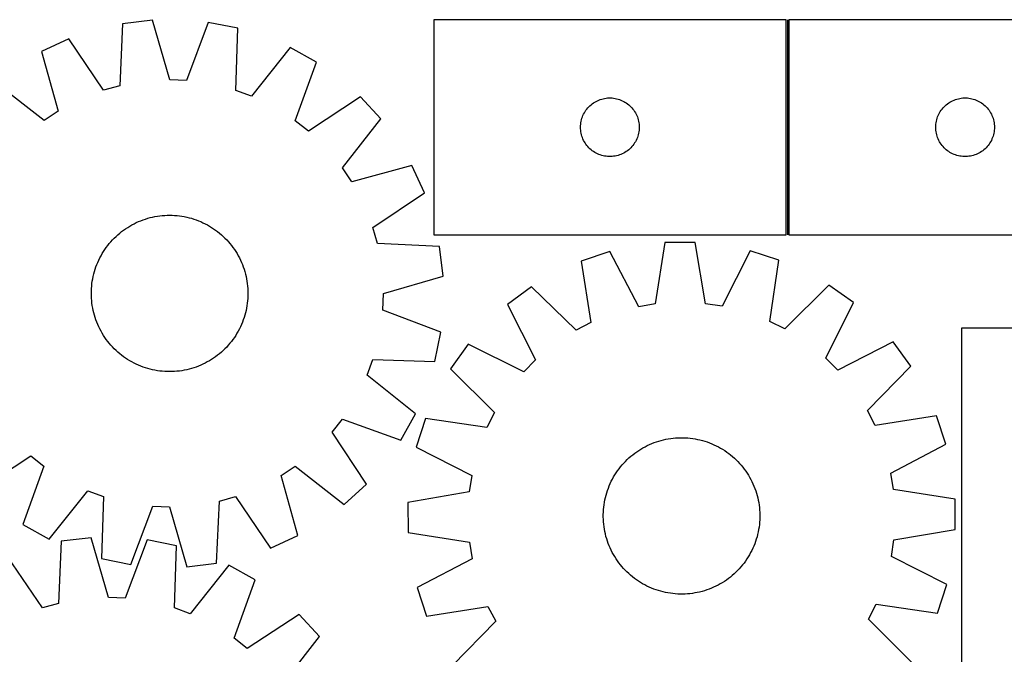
# Model space of a CAD drawing. Header units: millimetres. Extents: x 7 to 1493, y 7 to 2993.
# Tile 12 of 14: x 739 to 1242, y 2669 to 2993. Entities that reach past the tile are written whole.
import ezdxf

# ---------------------------------------------------------------- set-up
doc = ezdxf.new("R2010")
doc.units = ezdxf.units.MM
doc.layers.add('COMMON', color=5, linetype='CONTINUOUS', true_color=0x0000ff)
doc.layers.add('CUT', color=7, linetype='CONTINUOUS', true_color=0x000000)

msp = doc.modelspace()

# ---------------------------------------------------------------- linework, layer by layer
at = {"layer": 'COMMON'}
msp.add_line((1131.112514, 2993.412872), (1131.112514, 2883.412872), dxfattribs=at)
at = {"layer": 'CUT'}
for p, q in [((791.374293, 2991.349562), (789.943456, 2959.617442)), ((806.654188, 2993.15382), (791.374293, 2991.349562)), ((815.436514, 2962.627676), (806.654188, 2993.15382)), ((835.170726, 2992.025593), (824.004155, 2962.288706)), ((850.260316, 2989.019797), (835.170726, 2992.025593)), ((849.179707, 2957.273821), (850.260316, 2989.019797)), ((1130.362514, 2993.412872), (950.362514, 2993.412872)), ((950.362514, 2993.412872), (950.362514, 2883.412872)), ((1130.362514, 2883.412872), (1130.362514, 2993.412872)), ((1311.862515, 2993.412872), (1131.862515, 2993.412872)), ((1131.862515, 2993.412872), (1131.862515, 2883.412872)), ((763.904812, 2983.610475), (749.930315, 2977.172776)), ((781.690398, 2957.292275), (763.904812, 2983.610475)), ((877.032514, 2979.134694), (857.22327, 2954.303894)), ((890.454725, 2971.613073), (877.032514, 2979.134694)), ((749.930315, 2977.172776), (758.375273, 2946.551584)), ((879.616958, 2941.754782), (890.454725, 2971.613073)), ((751.244664, 2941.789883), (726.196796, 2961.323931)), ((789.943456, 2959.617442), (781.690398, 2957.292275)), ((824.004155, 2962.288706), (815.436514, 2962.627676)), ((857.22327, 2954.303894), (849.179707, 2957.273821)), ((912.861933, 2953.938718), (886.349084, 2936.444616)), ((923.302906, 2942.637539), (912.861933, 2953.938718)), ((1037.673303, 2953.169841), (1038.436539, 2953.288712)), ((1038.436539, 2953.288712), (1039.204883, 2953.368135)), ((1039.204883, 2953.368135), (1039.976296, 2953.407899)), ((1039.976296, 2953.407899), (1040.748733, 2953.407899)), ((1040.748733, 2953.407899), (1041.520146, 2953.368135)), ((1041.520146, 2953.368135), (1042.28849, 2953.288712)), ((1042.28849, 2953.288712), (1043.051726, 2953.169841)), ((1219.173304, 2953.169841), (1219.93654, 2953.288712)), ((1219.93654, 2953.288712), (1220.704884, 2953.368135)), ((1220.704884, 2953.368135), (1221.476297, 2953.407899)), ((1221.476297, 2953.407899), (1222.248734, 2953.407899)), ((1222.248734, 2953.407899), (1223.020147, 2953.368135)), ((1223.020147, 2953.368135), (1223.788491, 2953.288712)), ((1223.788491, 2953.288712), (1224.551727, 2953.169841)), ((1028.600717, 2947.722014), (1029.095536, 2948.315153)), ((1029.095536, 2948.315153), (1029.620232, 2948.882034)), ((1029.620232, 2948.882034), (1030.173414, 2949.421152)), ((1030.173414, 2949.421152), (1030.753617, 2949.931078)), ((1030.753617, 2949.931078), (1031.3593, 2950.41046)), ((1031.3593, 2950.41046), (1031.988859, 2950.858027)), ((1031.988859, 2950.858027), (1032.640622, 2951.272591)), ((1032.640622, 2951.272591), (1033.312863, 2951.653054)), ((1033.312863, 2951.653054), (1034.003799, 2951.998406)), ((1034.003799, 2951.998406), (1034.711596, 2952.307731)), ((1034.711596, 2952.307731), (1035.434379, 2952.58021)), ((1035.434379, 2952.58021), (1036.17023, 2952.81512)), ((1036.17023, 2952.81512), (1036.917198, 2953.011837)), ((1036.917198, 2953.011837), (1037.673303, 2953.169841)), ((1043.051726, 2953.169841), (1043.807831, 2953.011837)), ((1043.807831, 2953.011837), (1044.554799, 2952.81512)), ((1044.554799, 2952.81512), (1045.29065, 2952.58021)), ((1045.29065, 2952.58021), (1046.013433, 2952.307731)), ((1046.013433, 2952.307731), (1046.72123, 2951.998406)), ((1046.72123, 2951.998406), (1047.412166, 2951.653054)), ((1047.412166, 2951.653054), (1048.084407, 2951.272591)), ((1048.084407, 2951.272591), (1048.73617, 2950.858027)), ((1048.73617, 2950.858027), (1049.365729, 2950.41046)), ((1049.365729, 2950.41046), (1049.971412, 2949.931078)), ((1049.971412, 2949.931078), (1050.551615, 2949.421152)), ((1050.551615, 2949.421152), (1051.104797, 2948.882034)), ((1051.104797, 2948.882034), (1051.629493, 2948.315153)), ((1051.629493, 2948.315153), (1052.124312, 2947.722014)), ((1210.100718, 2947.722014), (1210.595537, 2948.315153)), ((1210.595537, 2948.315153), (1211.120233, 2948.882034)), ((1211.120233, 2948.882034), (1211.673415, 2949.421152)), ((1211.673415, 2949.421152), (1212.253618, 2949.931078)), ((1212.253618, 2949.931078), (1212.859301, 2950.41046)), ((1212.859301, 2950.41046), (1213.48886, 2950.858027)), ((1213.48886, 2950.858027), (1214.140623, 2951.272591)), ((1214.140623, 2951.272591), (1214.812864, 2951.653054)), ((1214.812864, 2951.653054), (1215.5038, 2951.998406)), ((1215.5038, 2951.998406), (1216.211597, 2952.307731)), ((1216.211597, 2952.307731), (1216.93438, 2952.58021)), ((1216.93438, 2952.58021), (1217.670231, 2952.81512)), ((1217.670231, 2952.81512), (1218.417199, 2953.011837)), ((1218.417199, 2953.011837), (1219.173304, 2953.169841)), ((1224.551727, 2953.169841), (1225.307832, 2953.011837)), ((1225.307832, 2953.011837), (1226.0548, 2952.81512)), ((1226.0548, 2952.81512), (1226.790651, 2952.58021)), ((1226.790651, 2952.58021), (1227.513434, 2952.307731)), ((1227.513434, 2952.307731), (1228.221231, 2951.998406)), ((1228.221231, 2951.998406), (1228.912167, 2951.653054)), ((1228.912167, 2951.653054), (1229.584408, 2951.272591)), ((1229.584408, 2951.272591), (1230.236171, 2950.858027)), ((1230.236171, 2950.858027), (1230.86573, 2950.41046)), ((1230.86573, 2950.41046), (1231.471413, 2949.931078)), ((1231.471413, 2949.931078), (1232.051616, 2949.421152)), ((1232.051616, 2949.421152), (1232.604798, 2948.882034)), ((1232.604798, 2948.882034), (1233.129494, 2948.315153)), ((1233.129494, 2948.315153), (1233.624313, 2947.722014)), ((758.375273, 2946.551584), (751.244664, 2941.789883)), ((1026.072984, 2942.974594), (1026.326762, 2943.704153)), ((1026.326762, 2943.704153), (1026.617761, 2944.41968)), ((1026.617761, 2944.41968), (1026.945208, 2945.119279)), ((1026.945208, 2945.119279), (1027.308236, 2945.801093)), ((1027.308236, 2945.801093), (1027.705881, 2946.463315)), ((1027.705881, 2946.463315), (1028.137089, 2947.104188)), ((1028.137089, 2947.104188), (1028.600717, 2947.722014)), ((1052.124312, 2947.722014), (1052.58794, 2947.104188)), ((1052.58794, 2947.104188), (1053.019148, 2946.463315)), ((1053.019148, 2946.463315), (1053.416793, 2945.801093)), ((1053.416793, 2945.801093), (1053.779821, 2945.119279)), ((1053.779821, 2945.119279), (1054.107268, 2944.41968)), ((1054.107268, 2944.41968), (1054.398267, 2943.704153)), ((1054.398267, 2943.704153), (1054.652045, 2942.974594)), ((1207.572985, 2942.974594), (1207.826763, 2943.704153)), ((1207.826763, 2943.704153), (1208.117762, 2944.41968)), ((1208.117762, 2944.41968), (1208.445209, 2945.119279)), ((1208.445209, 2945.119279), (1208.808237, 2945.801093)), ((1208.808237, 2945.801093), (1209.205882, 2946.463315)), ((1209.205882, 2946.463315), (1209.63709, 2947.104188)), ((1209.63709, 2947.104188), (1210.100718, 2947.722014)), ((1233.624313, 2947.722014), (1234.087941, 2947.104188)), ((1234.087941, 2947.104188), (1234.519149, 2946.463315)), ((1234.519149, 2946.463315), (1234.916794, 2945.801093)), ((1234.916794, 2945.801093), (1235.279822, 2945.119279)), ((1235.279822, 2945.119279), (1235.607269, 2944.41968)), ((1235.607269, 2944.41968), (1235.898268, 2943.704153)), ((1235.898268, 2943.704153), (1236.152046, 2942.974594)), ((886.349084, 2936.444616), (879.616958, 2941.754782)), ((903.768858, 2917.58967), (923.302906, 2942.637539)), ((1025.362514, 2938.412872), (1025.382403, 2939.185053)), ((1025.382403, 2937.64069), (1025.362514, 2938.412872)), ((1025.382403, 2939.185053), (1025.442016, 2939.955187)), ((1025.442016, 2939.955187), (1025.541196, 2940.72123)), ((1025.541196, 2940.72123), (1025.679679, 2941.481153)), ((1025.679679, 2941.481153), (1025.857099, 2942.232938)), ((1025.857099, 2942.232938), (1026.072984, 2942.974594)), ((1054.652045, 2942.974594), (1054.86793, 2942.232938)), ((1054.86793, 2942.232938), (1055.04535, 2941.481153)), ((1055.04535, 2941.481153), (1055.183833, 2940.72123)), ((1055.183833, 2940.72123), (1055.283013, 2939.955187)), ((1055.283013, 2939.955187), (1055.342626, 2939.185053)), ((1055.342626, 2939.185053), (1055.362514, 2938.412872)), ((1055.362514, 2938.412872), (1055.342626, 2937.64069)), ((1206.862515, 2938.412872), (1206.882404, 2939.185053)), ((1206.882404, 2937.64069), (1206.862515, 2938.412872)), ((1206.882404, 2939.185053), (1206.942017, 2939.955187)), ((1206.942017, 2939.955187), (1207.041197, 2940.72123)), ((1207.041197, 2940.72123), (1207.17968, 2941.481153)), ((1207.17968, 2941.481153), (1207.3571, 2942.232938)), ((1207.3571, 2942.232938), (1207.572985, 2942.974594)), ((1236.152046, 2942.974594), (1236.367931, 2942.232938)), ((1236.367931, 2942.232938), (1236.545351, 2941.481153)), ((1236.545351, 2941.481153), (1236.683834, 2940.72123)), ((1236.683834, 2940.72123), (1236.783014, 2939.955187)), ((1236.783014, 2939.955187), (1236.842627, 2939.185053)), ((1236.842627, 2939.185053), (1236.862515, 2938.412872)), ((1236.862515, 2938.412872), (1236.842627, 2937.64069)), ((1025.442016, 2936.870557), (1025.382403, 2937.64069)), ((1025.541196, 2936.104513), (1025.442016, 2936.870557)), ((1025.679679, 2935.344591), (1025.541196, 2936.104513)), ((1025.857099, 2934.592805), (1025.679679, 2935.344591)), ((1026.072984, 2933.851149), (1025.857099, 2934.592805)), ((1026.326762, 2933.12159), (1026.072984, 2933.851149)), ((1026.617761, 2932.406063), (1026.326762, 2933.12159)), ((1054.398267, 2933.12159), (1054.107268, 2932.406063)), ((1054.652045, 2933.851149), (1054.398267, 2933.12159)), ((1054.86793, 2934.592805), (1054.652045, 2933.851149)), ((1055.04535, 2935.344591), (1054.86793, 2934.592805)), ((1055.183833, 2936.104513), (1055.04535, 2935.344591)), ((1055.283013, 2936.870557), (1055.183833, 2936.104513)), ((1055.342626, 2937.64069), (1055.283013, 2936.870557)), ((1206.942017, 2936.870557), (1206.882404, 2937.64069)), ((1207.041197, 2936.104513), (1206.942017, 2936.870557)), ((1207.17968, 2935.344591), (1207.041197, 2936.104513)), ((1207.3571, 2934.592805), (1207.17968, 2935.344591)), ((1207.572985, 2933.851149), (1207.3571, 2934.592805)), ((1207.826763, 2933.12159), (1207.572985, 2933.851149)), ((1208.117762, 2932.406063), (1207.826763, 2933.12159)), ((1235.898268, 2933.12159), (1235.607269, 2932.406063)), ((1236.152046, 2933.851149), (1235.898268, 2933.12159)), ((1236.367931, 2934.592805), (1236.152046, 2933.851149)), ((1236.545351, 2935.344591), (1236.367931, 2934.592805)), ((1236.683834, 2936.104513), (1236.545351, 2935.344591)), ((1236.783014, 2936.870557), (1236.683834, 2936.104513)), ((1236.842627, 2937.64069), (1236.783014, 2936.870557)), ((1026.945208, 2931.706465), (1026.617761, 2932.406063)), ((1027.308236, 2931.024651), (1026.945208, 2931.706465)), ((1027.705881, 2930.362429), (1027.308236, 2931.024651)), ((1028.137089, 2929.721555), (1027.705881, 2930.362429)), ((1028.600717, 2929.103729), (1028.137089, 2929.721555)), ((1029.095536, 2928.51059), (1028.600717, 2929.103729)), ((1029.620232, 2927.943709), (1029.095536, 2928.51059)), ((1051.629493, 2928.51059), (1051.104797, 2927.943709)), ((1052.124312, 2929.103729), (1051.629493, 2928.51059)), ((1052.58794, 2929.721555), (1052.124312, 2929.103729)), ((1053.019148, 2930.362429), (1052.58794, 2929.721555)), ((1053.416793, 2931.024651), (1053.019148, 2930.362429)), ((1053.779821, 2931.706465), (1053.416793, 2931.024651)), ((1054.107268, 2932.406063), (1053.779821, 2931.706465)), ((1208.445209, 2931.706465), (1208.117762, 2932.406063)), ((1208.808237, 2931.024651), (1208.445209, 2931.706465)), ((1209.205882, 2930.362429), (1208.808237, 2931.024651)), ((1209.63709, 2929.721555), (1209.205882, 2930.362429)), ((1210.100718, 2929.103729), (1209.63709, 2929.721555)), ((1210.595537, 2928.51059), (1210.100718, 2929.103729)), ((1211.120233, 2927.943709), (1210.595537, 2928.51059)), ((1233.129494, 2928.51059), (1232.604798, 2927.943709)), ((1233.624313, 2929.103729), (1233.129494, 2928.51059)), ((1234.087941, 2929.721555), (1233.624313, 2929.103729)), ((1234.519149, 2930.362429), (1234.087941, 2929.721555)), ((1234.916794, 2931.024651), (1234.519149, 2930.362429)), ((1235.279822, 2931.706465), (1234.916794, 2931.024651)), ((1235.607269, 2932.406063), (1235.279822, 2931.706465)), ((1030.173414, 2927.404591), (1029.620232, 2927.943709)), ((1030.753617, 2926.894665), (1030.173414, 2927.404591)), ((1031.3593, 2926.415283), (1030.753617, 2926.894665)), ((1031.988859, 2925.967716), (1031.3593, 2926.415283)), ((1032.640622, 2925.553152), (1031.988859, 2925.967716)), ((1033.312863, 2925.17269), (1032.640622, 2925.553152)), ((1034.003799, 2924.827338), (1033.312863, 2925.17269)), ((1034.711596, 2924.518012), (1034.003799, 2924.827338)), ((1035.434379, 2924.245533), (1034.711596, 2924.518012)), ((1036.17023, 2924.010624), (1035.434379, 2924.245533)), ((1036.917198, 2923.813906), (1036.17023, 2924.010624)), ((1037.673303, 2923.655902), (1036.917198, 2923.813906)), ((1038.436539, 2923.537032), (1037.673303, 2923.655902)), ((1039.204883, 2923.457609), (1038.436539, 2923.537032)), ((1039.976296, 2923.417845), (1039.204883, 2923.457609)), ((1040.748733, 2923.417845), (1039.976296, 2923.417845)), ((1041.520146, 2923.457609), (1040.748733, 2923.417845)), ((1042.28849, 2923.537032), (1041.520146, 2923.457609)), ((1043.051726, 2923.655902), (1042.28849, 2923.537032)), ((1043.807831, 2923.813906), (1043.051726, 2923.655902)), ((1044.554799, 2924.010624), (1043.807831, 2923.813906)), ((1045.29065, 2924.245533), (1044.554799, 2924.010624)), ((1046.013433, 2924.518012), (1045.29065, 2924.245533)), ((1046.72123, 2924.827338), (1046.013433, 2924.518012)), ((1047.412166, 2925.17269), (1046.72123, 2924.827338)), ((1048.084407, 2925.553152), (1047.412166, 2925.17269)), ((1048.73617, 2925.967716), (1048.084407, 2925.553152)), ((1049.365729, 2926.415283), (1048.73617, 2925.967716)), ((1049.971412, 2926.894665), (1049.365729, 2926.415283)), ((1050.551615, 2927.404591), (1049.971412, 2926.894665)), ((1051.104797, 2927.943709), (1050.551615, 2927.404591)), ((1211.673415, 2927.404591), (1211.120233, 2927.943709)), ((1212.253618, 2926.894665), (1211.673415, 2927.404591)), ((1212.859301, 2926.415283), (1212.253618, 2926.894665)), ((1213.48886, 2925.967716), (1212.859301, 2926.415283)), ((1214.140623, 2925.553152), (1213.48886, 2925.967716)), ((1214.812864, 2925.17269), (1214.140623, 2925.553152)), ((1215.5038, 2924.827338), (1214.812864, 2925.17269)), ((1216.211597, 2924.518012), (1215.5038, 2924.827338)), ((1216.93438, 2924.245533), (1216.211597, 2924.518012)), ((1217.670231, 2924.010624), (1216.93438, 2924.245533)), ((1218.417199, 2923.813906), (1217.670231, 2924.010624)), ((1219.173304, 2923.655902), (1218.417199, 2923.813906)), ((1219.93654, 2923.537032), (1219.173304, 2923.655902)), ((1220.704884, 2923.457609), (1219.93654, 2923.537032)), ((1221.476297, 2923.417845), (1220.704884, 2923.457609)), ((1222.248734, 2923.417845), (1221.476297, 2923.417845)), ((1223.020147, 2923.457609), (1222.248734, 2923.417845)), ((1223.788491, 2923.537032), (1223.020147, 2923.457609)), ((1224.551727, 2923.655902), (1223.788491, 2923.537032)), ((1225.307832, 2923.813906), (1224.551727, 2923.655902)), ((1226.0548, 2924.010624), (1225.307832, 2923.813906)), ((1226.790651, 2924.245533), (1226.0548, 2924.010624)), ((1227.513434, 2924.518012), (1226.790651, 2924.245533)), ((1228.221231, 2924.827338), (1227.513434, 2924.518012)), ((1228.912167, 2925.17269), (1228.221231, 2924.827338)), ((1229.584408, 2925.553152), (1228.912167, 2925.17269)), ((1230.236171, 2925.967716), (1229.584408, 2925.553152)), ((1230.86573, 2926.415283), (1230.236171, 2925.967716)), ((1231.471413, 2926.894665), (1230.86573, 2926.415283)), ((1232.051616, 2927.404591), (1231.471413, 2926.894665)), ((1232.604798, 2927.943709), (1232.051616, 2927.404591)), ((939.151751, 2918.90402), (908.530559, 2910.459062)), ((945.58945, 2904.929523), (939.151751, 2918.90402)), ((908.530559, 2910.459062), (903.768858, 2917.58967)), ((919.271249, 2887.143937), (945.58945, 2904.929523)), ((807.922146, 2892.721218), (809.160079, 2892.936923)), ((809.160079, 2892.936923), (810.404177, 2893.113637)), ((810.404177, 2893.113637), (811.653211, 2893.251186)), ((811.653211, 2893.251186), (812.90595, 2893.349434)), ((812.90595, 2893.349434), (814.161156, 2893.408284)), ((814.161156, 2893.408284), (815.417592, 2893.427678)), ((815.417592, 2893.427678), (816.674017, 2893.407597)), ((816.674017, 2893.407597), (817.929191, 2893.348061)), ((817.929191, 2893.348061), (819.181876, 2893.249128)), ((819.181876, 2893.249128), (820.430835, 2893.110896)), ((820.430835, 2893.110896), (821.674836, 2892.933501)), ((821.674836, 2892.933501), (822.912651, 2892.717119)), ((793.982818, 2887.206656), (795.054413, 2887.862927)), ((795.054413, 2887.862927), (796.146093, 2888.485215)), ((796.146093, 2888.485215), (797.256781, 2889.072905)), ((797.256781, 2889.072905), (798.38538, 2889.625418)), ((798.38538, 2889.625418), (799.530778, 2890.142207)), ((799.530778, 2890.142207), (800.691842, 2890.622764)), ((800.691842, 2890.622764), (801.867429, 2891.066614)), ((801.867429, 2891.066614), (803.056377, 2891.473319)), ((803.056377, 2891.473319), (804.257514, 2891.842477)), ((804.257514, 2891.842477), (805.469653, 2892.173725)), ((805.469653, 2892.173725), (806.691599, 2892.466735)), ((806.691599, 2892.466735), (807.922146, 2892.721218)), ((822.912651, 2892.717119), (824.143058, 2892.461963)), ((824.143058, 2892.461963), (825.364844, 2892.168285)), ((825.364844, 2892.168285), (826.576802, 2891.836374)), ((826.576802, 2891.836374), (827.777736, 2891.466559)), ((827.777736, 2891.466559), (828.966462, 2891.059204)), ((828.966462, 2891.059204), (830.141806, 2890.614712)), ((830.141806, 2890.614712), (831.302608, 2890.13352)), ((831.302608, 2890.13352), (832.447722, 2889.616104)), ((832.447722, 2889.616104), (833.576019, 2889.062974)), ((833.576019, 2889.062974), (834.686385, 2888.474677)), ((834.686385, 2888.474677), (835.777725, 2887.851792)), ((835.777725, 2887.851792), (836.84896, 2887.194935)), ((788.032744, 2882.593911), (788.962385, 2883.439355)), ((788.962385, 2883.439355), (789.918123, 2884.25518)), ((789.918123, 2884.25518), (790.899016, 2885.040583)), ((790.899016, 2885.040583), (791.904094, 2885.794787)), ((791.904094, 2885.794787), (792.932367, 2886.517049)), ((792.932367, 2886.517049), (793.982818, 2887.206656)), ((836.84896, 2887.194935), (837.899035, 2886.504754)), ((837.899035, 2886.504754), (838.926912, 2885.78193)), ((838.926912, 2885.78193), (839.931578, 2885.027176)), ((839.931578, 2885.027176), (840.912041, 2884.241237)), ((840.912041, 2884.241237), (841.867333, 2883.424889)), ((841.867333, 2883.424889), (842.796511, 2882.578937)), ((921.596416, 2878.890878), (919.271249, 2887.143937)), ((950.362514, 2883.412872), (1130.362514, 2883.412872)), ((1131.862515, 2883.412872), (1311.862515, 2883.412872)), ((783.052405, 2876.947938), (783.807159, 2877.952603)), ((783.807159, 2877.952603), (784.593098, 2878.933066)), ((784.593098, 2878.933066), (785.409446, 2879.888358)), ((785.409446, 2879.888358), (786.255398, 2880.817536)), ((786.255398, 2880.817536), (787.130118, 2881.719684)), ((787.130118, 2881.719684), (788.032744, 2882.593911)), ((842.796511, 2882.578937), (843.698659, 2881.704216)), ((843.698659, 2881.704216), (844.572886, 2880.80159)), ((844.572886, 2880.80159), (845.418329, 2879.871949)), ((845.418329, 2879.871949), (846.234155, 2878.916211)), ((846.234155, 2878.916211), (847.019558, 2877.935319)), ((847.019558, 2877.935319), (847.773762, 2876.930241)), ((953.328537, 2877.460042), (921.596416, 2878.890878)), ((1068.505402, 2879.416026), (1063.538912, 2848.042331)), ((1083.891211, 2879.502165), (1068.505402, 2879.416026)), ((1089.208677, 2848.186046), (1083.891211, 2879.502165)), ((779.771361, 2871.597045), (780.359658, 2872.707411)), ((780.359658, 2872.707411), (780.982542, 2873.79875)), ((780.982542, 2873.79875), (781.639399, 2874.869986)), ((781.639399, 2874.869986), (782.329581, 2875.92006)), ((782.329581, 2875.92006), (783.052405, 2876.947938)), ((847.773762, 2876.930241), (848.496024, 2875.901968)), ((848.496024, 2875.901968), (849.185631, 2874.851516)), ((849.185631, 2874.851516), (849.841902, 2873.779921)), ((849.841902, 2873.779921), (850.46419, 2872.688242)), ((955.132795, 2862.180147), (953.328537, 2877.460042)), ((1040.343351, 2874.793828), (1025.737195, 2869.957429)), ((1055.077774, 2846.653617), (1040.343351, 2874.793828)), ((1112.103251, 2875.195583), (1097.684833, 2846.892157)), ((1126.762643, 2870.52303), (1112.103251, 2875.195583)), ((777.77513, 2866.987487), (778.219623, 2868.162831)), ((778.219623, 2868.162831), (778.700815, 2869.323633)), ((778.700815, 2869.323633), (779.218231, 2870.468748)), ((779.218231, 2870.468748), (779.771361, 2871.597045)), ((850.46419, 2872.688242), (851.05188, 2871.577554)), ((851.05188, 2871.577554), (851.604392, 2870.448954)), ((851.604392, 2870.448954), (852.121182, 2869.303557)), ((852.121182, 2869.303557), (852.601739, 2868.142492)), ((852.601739, 2868.142492), (853.045589, 2866.966905)), ((1025.737195, 2869.957429), (1030.708787, 2838.584542)), ((1122.142641, 2839.096444), (1126.762643, 2870.52303)), ((776.372372, 2862.164083), (776.66605, 2863.385869)), ((776.66605, 2863.385869), (776.99796, 2864.597827)), ((776.99796, 2864.597827), (777.367775, 2865.798761)), ((777.367775, 2865.798761), (777.77513, 2866.987487)), ((853.045589, 2866.966905), (853.452294, 2865.777957)), ((853.452294, 2865.777957), (853.821452, 2864.576821)), ((853.821452, 2864.576821), (854.1527, 2863.364681)), ((854.1527, 2863.364681), (854.44571, 2862.142735)), ((775.585207, 2857.202901), (775.723439, 2858.45186)), ((775.723439, 2858.45186), (775.900833, 2859.695861)), ((775.900833, 2859.695861), (776.117216, 2860.933676)), ((776.117216, 2860.933676), (776.372372, 2862.164083)), ((854.44571, 2862.142735), (854.700193, 2860.912189)), ((854.700193, 2860.912189), (854.915898, 2859.674256)), ((854.915898, 2859.674256), (855.092612, 2858.430158)), ((855.092612, 2858.430158), (855.230161, 2857.181123)), ((924.606651, 2853.397821), (955.132795, 2862.180147)), ((1152.263081, 2857.709228), (1129.804111, 2835.246606)), ((1164.761093, 2848.735364), (1152.263081, 2857.709228)), ((775.406656, 2853.438617), (775.426737, 2854.695042)), ((775.42605, 2852.182182), (775.406656, 2853.438617)), ((775.426737, 2854.695042), (775.486274, 2855.950217)), ((775.486274, 2855.950217), (775.585207, 2857.202901)), ((855.230161, 2857.181123), (855.328409, 2855.928385)), ((855.328409, 2855.928385), (855.387259, 2854.673178)), ((855.406653, 2853.416742), (855.386572, 2852.160318)), ((855.387259, 2854.673178), (855.406653, 2853.416742)), ((924.267681, 2844.83018), (924.606651, 2853.397821)), ((1000.381831, 2856.858905), (987.985081, 2847.745666)), ((1023.090904, 2834.649161), (1000.381831, 2856.858905)), ((775.4849, 2850.926975), (775.42605, 2852.182182)), ((775.583148, 2849.674236), (775.4849, 2850.926975)), ((775.720697, 2848.425202), (775.583148, 2849.674236)), ((775.897411, 2847.181104), (775.720697, 2848.425202)), ((855.08987, 2848.4035), (854.912476, 2847.159499)), ((855.228102, 2849.652459), (855.08987, 2848.4035)), ((855.327036, 2850.905143), (855.228102, 2849.652459)), ((855.386572, 2852.160318), (855.327036, 2850.905143)), ((987.985081, 2847.745666), (1002.408101, 2819.444584)), ((1063.538912, 2848.042331), (1055.077774, 2846.653617)), ((1097.684833, 2846.892157), (1089.208677, 2848.186046)), ((1150.65586, 2820.274564), (1164.761093, 2848.735364)), ((776.113117, 2845.943171), (775.897411, 2847.181104)), ((776.3676, 2844.712625), (776.113117, 2845.943171)), ((776.66061, 2843.490679), (776.3676, 2844.712625)), ((776.991857, 2842.278539), (776.66061, 2843.490679)), ((854.14726, 2843.469491), (853.815349, 2842.257533)), ((854.440938, 2844.691277), (854.14726, 2843.469491)), ((854.696094, 2845.921684), (854.440938, 2844.691277)), ((854.912476, 2847.159499), (854.696094, 2845.921684)), ((954.004568, 2833.663609), (924.267681, 2844.83018)), ((777.361016, 2841.077403), (776.991857, 2842.278539)), ((777.76772, 2839.888455), (777.361016, 2841.077403)), ((778.21157, 2838.712868), (777.76772, 2839.888455)), ((778.692127, 2837.551803), (778.21157, 2838.712868)), ((779.208917, 2836.406405), (778.692127, 2837.551803)), ((852.112494, 2837.531727), (851.595078, 2836.386612)), ((852.593686, 2838.692529), (852.112494, 2837.531727)), ((853.038179, 2839.867873), (852.593686, 2838.692529)), ((853.445534, 2841.056598), (853.038179, 2839.867873)), ((853.815349, 2842.257533), (853.445534, 2841.056598)), ((1030.708787, 2838.584542), (1023.090904, 2834.649161)), ((1129.804111, 2835.246606), (1122.142641, 2839.096444)), ((779.761429, 2835.277806), (779.208917, 2836.406405)), ((780.34912, 2834.167118), (779.761429, 2835.277806)), ((780.971407, 2833.075438), (780.34912, 2834.167118)), ((781.627678, 2832.003844), (780.971407, 2833.075438)), ((849.830767, 2833.05661), (849.17391, 2831.985374)), ((850.453651, 2834.147949), (849.830767, 2833.05661)), ((851.041949, 2835.258315), (850.453651, 2834.147949)), ((851.595078, 2836.386612), (851.041949, 2835.258315)), ((950.998772, 2818.574019), (954.004568, 2833.663609)), ((1220.031881, 2835.709995), (1220.031881, 2535.709995)), ((1470.031881, 2835.709995), (1220.031881, 2835.709995)), ((782.317285, 2830.953392), (781.627678, 2832.003844)), ((783.039547, 2829.925119), (782.317285, 2830.953392)), ((783.793752, 2828.920041), (783.039547, 2829.925119)), ((784.579154, 2827.939149), (783.793752, 2828.920041)), ((785.39498, 2826.983411), (784.579154, 2827.939149)), ((846.220211, 2827.922294), (845.403863, 2826.967002)), ((847.00615, 2828.902756), (846.220211, 2827.922294)), ((847.760904, 2829.907422), (847.00615, 2828.902756)), ((848.483729, 2830.9353), (847.760904, 2829.907422)), ((849.17391, 2831.985374), (848.483729, 2830.9353)), ((967.918363, 2827.452991), (958.944499, 2814.954979)), ((996.379163, 2813.347758), (967.918363, 2827.452991)), ((1185.053768, 2828.668646), (1156.752686, 2814.245626)), ((1194.167007, 2816.271896), (1185.053768, 2828.668646)), ((786.240423, 2826.05377), (785.39498, 2826.983411)), ((787.11465, 2825.151144), (786.240423, 2826.05377)), ((788.016798, 2824.276423), (787.11465, 2825.151144)), ((788.945977, 2823.430471), (788.016798, 2824.276423)), ((789.901269, 2822.614123), (788.945977, 2823.430471)), ((790.881731, 2821.828184), (789.901269, 2822.614123)), ((840.895186, 2822.60018), (839.914294, 2821.814777)), ((841.850924, 2823.416005), (840.895186, 2822.60018)), ((842.780565, 2824.261449), (841.850924, 2823.416005)), ((843.683191, 2825.135676), (842.780565, 2824.261449)), ((844.557911, 2826.037824), (843.683191, 2825.135676)), ((845.403863, 2826.967002), (844.557911, 2826.037824)), ((791.886397, 2821.07343), (790.881731, 2821.828184)), ((792.914274, 2820.350606), (791.886397, 2821.07343)), ((793.964349, 2819.660425), (792.914274, 2820.350606)), ((795.035584, 2819.003568), (793.964349, 2819.660425)), ((796.126924, 2818.380683), (795.035584, 2819.003568)), ((797.23729, 2817.792386), (796.126924, 2818.380683)), ((798.365587, 2817.239256), (797.23729, 2817.792386)), ((833.556529, 2817.782455), (832.427929, 2817.229942)), ((834.667216, 2818.370145), (833.556529, 2817.782455)), ((835.758896, 2818.992433), (834.667216, 2818.370145)), ((836.830491, 2819.648704), (835.758896, 2818.992433)), ((837.880943, 2820.33831), (836.830491, 2819.648704)), ((838.909215, 2821.060573), (837.880943, 2820.33831)), ((839.914294, 2821.814777), (838.909215, 2821.060573)), ((916.282869, 2811.611064), (919.252795, 2819.654628)), ((919.252795, 2819.654628), (950.998772, 2818.574019)), ((1002.408101, 2819.444584), (996.379163, 2813.347758)), ((1156.752686, 2814.245626), (1150.65586, 2820.274564)), ((799.510702, 2816.72184), (798.365587, 2817.239256)), ((800.671504, 2816.240648), (799.510702, 2816.72184)), ((801.846847, 2815.796156), (800.671504, 2816.240648)), ((803.035573, 2815.388801), (801.846847, 2815.796156)), ((804.236508, 2815.018985), (803.035573, 2815.388801)), ((805.448466, 2814.687075), (804.236508, 2815.018985)), ((806.670251, 2814.393397), (805.448466, 2814.687075)), ((807.900659, 2814.138241), (806.670251, 2814.393397)), ((809.138473, 2813.921859), (807.900659, 2814.138241)), ((810.382474, 2813.744464), (809.138473, 2813.921859)), ((811.631433, 2813.606232), (810.382474, 2813.744464)), ((812.884118, 2813.507299), (811.631433, 2813.606232)), ((814.139292, 2813.447763), (812.884118, 2813.507299)), ((815.395717, 2813.427681), (814.139292, 2813.447763)), ((816.652153, 2813.447075), (815.395717, 2813.427681)), ((817.907359, 2813.505926), (816.652153, 2813.447075)), ((819.160098, 2813.604174), (817.907359, 2813.505926)), ((820.409133, 2813.741723), (819.160098, 2813.604174)), ((821.65323, 2813.918437), (820.409133, 2813.741723)), ((822.891163, 2814.134142), (821.65323, 2813.918437)), ((824.12171, 2814.388625), (822.891163, 2814.134142)), ((825.343656, 2814.681635), (824.12171, 2814.388625)), ((826.555795, 2815.012883), (825.343656, 2814.681635)), ((827.756932, 2815.382041), (826.555795, 2815.012883)), ((828.94588, 2815.788746), (827.756932, 2815.382041)), ((830.121467, 2816.232596), (828.94588, 2815.788746)), ((831.282532, 2816.713153), (830.121467, 2816.232596)), ((832.427929, 2817.229942), (831.282532, 2816.713153)), ((958.944499, 2814.954979), (981.407121, 2792.496008)), ((1171.957263, 2793.562823), (1194.167007, 2816.271896)), ((941.113669, 2791.801821), (916.282869, 2811.611064)), ((981.407121, 2792.496008), (977.557283, 2784.834539)), ((1175.892644, 2785.94494), (1171.957263, 2793.562823)), ((898.423591, 2782.485251), (903.733756, 2789.217376)), ((903.733756, 2789.217376), (933.592048, 2778.37961)), ((933.592048, 2778.37961), (941.113669, 2791.801821)), ((946.130697, 2789.454541), (941.458143, 2774.795149)), ((977.557283, 2784.834539), (946.130697, 2789.454541)), ((1207.265531, 2790.916532), (1175.892644, 2785.94494)), ((1212.10193, 2776.310376), (1207.265531, 2790.916532)), ((915.917692, 2755.972401), (898.423591, 2782.485251)), ((1061.756966, 2776.662424), (1062.92635, 2777.122368)), ((1062.92635, 2777.122368), (1064.109604, 2777.545353)), ((1064.109604, 2777.545353), (1065.305561, 2777.930963)), ((1065.305561, 2777.930963), (1066.513039, 2778.278817)), ((1066.513039, 2778.278817), (1067.730848, 2778.588571)), ((1067.730848, 2778.588571), (1068.957786, 2778.85992)), ((1068.957786, 2778.85992), (1070.192642, 2779.092596)), ((1070.192642, 2779.092596), (1071.434197, 2779.28637)), ((1071.434197, 2779.28637), (1072.681226, 2779.441049)), ((1072.681226, 2779.441049), (1073.932498, 2779.556483)), ((1073.932498, 2779.556483), (1075.186778, 2779.632556)), ((1075.186778, 2779.632556), (1076.44283, 2779.669193)), ((1076.44283, 2779.669193), (1077.699412, 2779.666359)), ((1077.699412, 2779.666359), (1078.955285, 2779.624056)), ((1078.955285, 2779.624056), (1080.20921, 2779.542326)), ((1080.20921, 2779.542326), (1081.459948, 2779.42125)), ((1081.459948, 2779.42125), (1082.706267, 2779.260946)), ((1082.706267, 2779.260946), (1083.946935, 2779.061574)), ((1083.946935, 2779.061574), (1085.180729, 2778.82333)), ((1085.180729, 2778.82333), (1086.40643, 2778.546449)), ((1086.40643, 2778.546449), (1087.622829, 2778.231205)), ((1087.622829, 2778.231205), (1088.828727, 2777.877908)), ((1088.828727, 2777.877908), (1090.022932, 2777.486907)), ((1090.022932, 2777.486907), (1091.204266, 2777.058589)), ((941.458143, 2774.795149), (969.76157, 2760.376731)), ((1053.036312, 2771.714286), (1054.054574, 2772.450593)), ((1054.054574, 2772.450593), (1055.095462, 2773.154553)), ((1055.095462, 2773.154553), (1056.157948, 2773.825471)), ((1056.157948, 2773.825471), (1057.240984, 2774.462684)), ((1057.240984, 2774.462684), (1058.343501, 2775.065563)), ((1058.343501, 2775.065563), (1059.46441, 2775.633514)), ((1059.46441, 2775.633514), (1060.602606, 2776.165976)), ((1060.602606, 2776.165976), (1061.756966, 2776.662424)), ((1091.204266, 2777.058589), (1092.371563, 2776.593375)), ((1092.371563, 2776.593375), (1093.523671, 2776.091725)), ((1093.523671, 2776.091725), (1094.659454, 2775.554134)), ((1094.659454, 2775.554134), (1095.77779, 2774.981132)), ((1095.77779, 2774.981132), (1096.877576, 2774.373286)), ((1096.877576, 2774.373286), (1097.957727, 2773.731194)), ((1097.957727, 2773.731194), (1099.017176, 2773.05549)), ((1099.017176, 2773.05549), (1100.054877, 2772.346842)), ((1100.054877, 2772.346842), (1101.069808, 2771.605949)), ((1183.961719, 2761.575952), (1212.10193, 2776.310376)), ((717.951376, 2752.916642), (744.464225, 2770.410744)), ((744.464225, 2770.410744), (751.196351, 2765.100578)), ((1047.456463, 2766.659972), (1048.318719, 2767.574041)), ((1048.318719, 2767.574041), (1049.209261, 2768.460575)), ((1049.209261, 2768.460575), (1050.12721, 2769.318698)), ((1050.12721, 2769.318698), (1051.07166, 2770.147565)), ((1051.07166, 2770.147565), (1052.04168, 2770.946357)), ((1052.04168, 2770.946357), (1053.036312, 2771.714286)), ((1101.069808, 2771.605949), (1102.060965, 2770.833541)), ((1102.060965, 2770.833541), (1103.027372, 2770.030382)), ((1103.027372, 2770.030382), (1103.968074, 2769.197263)), ((1103.968074, 2769.197263), (1104.882143, 2768.335008)), ((1104.882143, 2768.335008), (1105.768677, 2767.444466)), ((1105.768677, 2767.444466), (1106.6268, 2766.526517)), ((751.196351, 2765.100578), (740.358584, 2735.242287)), ((872.438037, 2760.303776), (879.568645, 2765.065477)), ((879.568645, 2765.065477), (904.616514, 2745.531429)), ((1043.598236, 2761.709074), (1044.306884, 2762.746775)), ((1044.306884, 2762.746775), (1045.047778, 2763.761706)), ((1045.047778, 2763.761706), (1045.820185, 2764.752863)), ((1045.820185, 2764.752863), (1046.623345, 2765.71927)), ((1046.623345, 2765.71927), (1047.456463, 2766.659972)), ((1106.6268, 2766.526517), (1107.455667, 2765.582066)), ((1107.455667, 2765.582066), (1108.254459, 2764.612047)), ((1108.254459, 2764.612047), (1109.022388, 2763.617415)), ((1109.022388, 2763.617415), (1109.758695, 2762.599153)), ((1109.758695, 2762.599153), (1110.462655, 2761.558265)), ((880.882995, 2729.682583), (872.438037, 2760.303776)), ((969.76157, 2760.376731), (968.467681, 2751.900575)), ((1040.562002, 2756.215569), (1041.099593, 2757.351352)), ((1041.099593, 2757.351352), (1041.672595, 2758.469688)), ((1041.672595, 2758.469688), (1042.280441, 2759.569474)), ((1042.280441, 2759.569474), (1042.922533, 2760.649625)), ((1042.922533, 2760.649625), (1043.598236, 2761.709074)), ((1110.462655, 2761.558265), (1111.133573, 2760.495779)), ((1111.133573, 2760.495779), (1111.770786, 2759.412743)), ((1111.770786, 2759.412743), (1112.373665, 2758.310226)), ((1112.373665, 2758.310226), (1112.941616, 2757.189317)), ((1112.941616, 2757.189317), (1113.474079, 2756.05112)), ((1185.350433, 2753.114815), (1183.961719, 2761.575952)), ((753.780796, 2727.720665), (773.590039, 2752.551465)), ((773.590039, 2752.551465), (781.633602, 2749.581539)), ((904.616514, 2745.531429), (915.917692, 2755.972401)), ((1038.775819, 2751.520625), (1039.166819, 2752.71483)), ((1039.166819, 2752.71483), (1039.595138, 2753.896164)), ((1039.595138, 2753.896164), (1040.060352, 2755.063461)), ((1040.060352, 2755.063461), (1040.562002, 2756.215569)), ((1113.474079, 2756.05112), (1113.970526, 2754.896761)), ((1113.970526, 2754.896761), (1114.43047, 2753.727377)), ((1114.43047, 2753.727377), (1114.853456, 2752.544123)), ((1114.853456, 2752.544123), (1115.239065, 2751.348166)), ((1216.724128, 2748.148325), (1185.350433, 2753.114815)), ((781.633602, 2749.581539), (780.552993, 2717.835563)), ((839.439017, 2715.505798), (840.869853, 2747.237918)), ((840.869853, 2747.237918), (849.122911, 2749.563085)), ((849.122911, 2749.563085), (866.908497, 2723.244885)), ((968.467681, 2751.900575), (937.151562, 2746.583109)), ((1037.592153, 2746.638833), (1037.830397, 2747.872627)), ((1037.830397, 2747.872627), (1038.107277, 2749.098328)), ((1038.107277, 2749.098328), (1038.422522, 2750.314727)), ((1038.422522, 2750.314727), (1038.775819, 2751.520625)), ((1115.239065, 2751.348166), (1115.586919, 2750.140688)), ((1115.586919, 2750.140688), (1115.896673, 2748.922878)), ((1115.896673, 2748.922878), (1116.168022, 2747.695941)), ((1116.168022, 2747.695941), (1116.400698, 2746.461085)), ((1216.810267, 2732.762516), (1216.724128, 2748.148325)), ((795.642584, 2714.829767), (806.809154, 2744.566654)), ((806.809154, 2744.566654), (815.376795, 2744.227684)), ((815.376795, 2744.227684), (824.159121, 2713.70154)), ((937.151562, 2746.583109), (937.237701, 2731.1973)), ((1037.029671, 2741.647183), (1037.111401, 2742.901108)), ((1037.111401, 2742.901108), (1037.232477, 2744.151846)), ((1037.232477, 2744.151846), (1037.392781, 2745.398165)), ((1037.392781, 2745.398165), (1037.592153, 2746.638833)), ((1116.400698, 2746.461085), (1116.594472, 2745.21953)), ((1116.594472, 2745.21953), (1116.749151, 2743.972501)), ((1116.749151, 2743.972501), (1116.864585, 2742.721229)), ((1116.864585, 2742.721229), (1116.940658, 2741.466948)), ((1036.984534, 2739.134728), (1036.987368, 2740.39131)), ((1037.021171, 2737.878676), (1036.984534, 2739.134728)), ((1036.987368, 2740.39131), (1037.029671, 2741.647183)), ((1037.097244, 2736.624396), (1037.021171, 2737.878676)), ((1116.932158, 2737.698442), (1116.850428, 2736.444517)), ((1116.974461, 2738.954315), (1116.932158, 2737.698442)), ((1116.940658, 2741.466948), (1116.977295, 2740.210897)), ((1116.977295, 2740.210897), (1116.974461, 2738.954315)), ((740.358584, 2735.242287), (753.780796, 2727.720665)), ((1037.212677, 2735.373124), (1037.097244, 2736.624396)), ((1037.367357, 2734.126095), (1037.212677, 2735.373124)), ((1037.561131, 2732.88454), (1037.367357, 2734.126095)), ((1037.793807, 2731.649684), (1037.561131, 2732.88454)), ((1116.369676, 2732.706792), (1116.131432, 2731.472998)), ((1116.569048, 2733.94746), (1116.369676, 2732.706792)), ((1116.729352, 2735.193778), (1116.569048, 2733.94746)), ((1116.850428, 2736.444517), (1116.729352, 2735.193778)), ((1185.494148, 2727.44505), (1216.810267, 2732.762516)), ((775.343503, 2728.50012), (760.063536, 2726.696464)), ((784.124625, 2697.973629), (775.343503, 2728.50012)), ((803.859996, 2727.370767), (792.692252, 2697.634321)), ((818.949468, 2724.364376), (803.859996, 2727.370767)), ((866.908497, 2723.244885), (880.882995, 2729.682583)), ((937.237701, 2731.1973), (968.611396, 2726.23081)), ((1038.065156, 2730.422746), (1037.793807, 2731.649684)), ((1038.37491, 2729.204937), (1038.065156, 2730.422746)), ((1038.722764, 2727.997458), (1038.37491, 2729.204937)), ((1039.108373, 2726.801502), (1038.722764, 2727.997458)), ((1115.18601, 2727.825), (1114.79501, 2726.630795)), ((1115.539307, 2729.030897), (1115.18601, 2727.825)), ((1115.854551, 2730.247297), (1115.539307, 2729.030897)), ((1116.131432, 2731.472998), (1115.854551, 2730.247297)), ((1184.200259, 2718.968894), (1185.494148, 2727.44505)), ((760.063536, 2726.696464), (758.631448, 2694.9644)), ((817.867606, 2692.618442), (818.949468, 2724.364376)), ((968.611396, 2726.23081), (970.00011, 2717.769672)), ((1039.531359, 2725.618248), (1039.108373, 2726.801502)), ((1039.991302, 2724.448864), (1039.531359, 2725.618248)), ((1040.48775, 2723.294504), (1039.991302, 2724.448864)), ((1041.020213, 2722.156308), (1040.48775, 2723.294504)), ((1041.588164, 2721.035398), (1041.020213, 2722.156308)), ((1112.862236, 2721.994273), (1112.289234, 2720.875936)), ((1113.399827, 2723.130055), (1112.862236, 2721.994273)), ((1113.901477, 2724.282164), (1113.399827, 2723.130055)), ((1114.366691, 2725.449461), (1113.901477, 2724.282164)), ((1114.79501, 2726.630795), (1114.366691, 2725.449461)), ((750.378298, 2692.639559), (732.593751, 2718.958461)), ((780.552993, 2717.835563), (795.642584, 2714.829767)), ((970.00011, 2717.769672), (941.859898, 2703.035249)), ((1042.191043, 2719.932882), (1041.588164, 2721.035398)), ((1042.828256, 2718.849846), (1042.191043, 2719.932882)), ((1043.499174, 2717.78736), (1042.828256, 2718.849846)), ((1044.203133, 2716.746472), (1043.499174, 2717.78736)), ((1044.939441, 2715.72821), (1044.203133, 2716.746472)), ((1110.363592, 2717.636551), (1109.654944, 2716.598849)), ((1111.039296, 2718.696), (1110.363592, 2717.636551)), ((1111.681388, 2719.77615), (1111.039296, 2718.696)), ((1112.289234, 2720.875936), (1111.681388, 2719.77615)), ((1212.503686, 2704.550476), (1184.200259, 2718.968894)), ((824.159121, 2713.70154), (839.439017, 2715.505798)), ((845.721275, 2714.478217), (825.911053, 2689.648199)), ((859.14319, 2706.956066), (845.721275, 2714.478217)), ((1045.70737, 2714.733578), (1044.939441, 2715.72821)), ((1046.506162, 2713.763558), (1045.70737, 2714.733578)), ((1047.335028, 2712.819108), (1046.506162, 2713.763558)), ((1048.193152, 2711.901159), (1047.335028, 2712.819108)), ((1049.079686, 2711.010617), (1048.193152, 2711.901159)), ((1105.64311, 2711.771584), (1104.752568, 2710.88505)), ((1106.505366, 2712.685653), (1105.64311, 2711.771584)), ((1107.338484, 2713.626355), (1106.505366, 2712.685653)), ((1108.141644, 2714.592761), (1107.338484, 2713.626355)), ((1108.914051, 2715.583919), (1108.141644, 2714.592761)), ((1109.654944, 2716.598849), (1108.914051, 2715.583919)), ((848.304246, 2677.098202), (859.14319, 2706.956066)), ((1049.993755, 2710.148361), (1049.079686, 2711.010617)), ((1050.934457, 2709.315243), (1049.993755, 2710.148361)), ((1051.900863, 2708.512083), (1050.934457, 2709.315243)), ((1052.892021, 2707.739676), (1051.900863, 2708.512083)), ((1053.906951, 2706.998782), (1052.892021, 2707.739676)), ((1054.944653, 2706.290134), (1053.906951, 2706.998782)), ((1099.907255, 2706.895031), (1098.866367, 2706.191072)), ((1100.925517, 2707.631339), (1099.907255, 2706.895031)), ((1101.920149, 2708.399268), (1100.925517, 2707.631339)), ((1102.890168, 2709.19806), (1101.920149, 2708.399268)), ((1103.834619, 2710.026926), (1102.890168, 2709.19806)), ((1104.752568, 2710.88505), (1103.834619, 2710.026926)), ((941.859898, 2703.035249), (946.696298, 2688.429093)), ((1056.004102, 2705.614431), (1054.944653, 2706.290134)), ((1057.084252, 2704.972339), (1056.004102, 2705.614431)), ((1058.184038, 2704.364493), (1057.084252, 2704.972339)), ((1059.302375, 2703.791491), (1058.184038, 2704.364493)), ((1060.438157, 2703.2539), (1059.302375, 2703.791491)), ((1061.590266, 2702.75225), (1060.438157, 2703.2539)), ((1062.757563, 2702.287036), (1061.590266, 2702.75225)), ((1063.938897, 2701.858717), (1062.757563, 2702.287036)), ((1065.133102, 2701.467717), (1063.938897, 2701.858717)), ((1089.852225, 2701.800271), (1088.656268, 2701.414661)), ((1091.035479, 2702.223257), (1089.852225, 2701.800271)), ((1092.204863, 2702.6832), (1091.035479, 2702.223257)), ((1093.359222, 2703.179648), (1092.204863, 2702.6832)), ((1094.497419, 2703.712111), (1093.359222, 2703.179648)), ((1095.618328, 2704.280062), (1094.497419, 2703.712111)), ((1096.720845, 2704.882941), (1095.618328, 2704.280062)), ((1097.803881, 2705.520154), (1096.720845, 2704.882941)), ((1098.866367, 2706.191072), (1097.803881, 2705.520154)), ((1207.831132, 2689.891083), (1212.503686, 2704.550476)), ((792.692252, 2697.634321), (784.124625, 2697.973629)), ((1066.338999, 2701.11442), (1065.133102, 2701.467717)), ((1067.555399, 2700.799175), (1066.338999, 2701.11442)), ((1068.7811, 2700.522295), (1067.555399, 2700.799175)), ((1070.014894, 2700.284051), (1068.7811, 2700.522295)), ((1071.255562, 2700.084679), (1070.014894, 2700.284051)), ((1072.501881, 2699.924375), (1071.255562, 2700.084679)), ((1073.752619, 2699.803299), (1072.501881, 2699.924375)), ((1075.006544, 2699.721569), (1073.752619, 2699.803299)), ((1076.262417, 2699.679266), (1075.006544, 2699.721569)), ((1077.518999, 2699.676432), (1076.262417, 2699.679266)), ((1078.77505, 2699.713069), (1077.518999, 2699.676432)), ((1080.029331, 2699.789142), (1078.77505, 2699.713069)), ((1081.280603, 2699.904575), (1080.029331, 2699.789142)), ((1082.527632, 2700.059255), (1081.280603, 2699.904575)), ((1083.769187, 2700.253029), (1082.527632, 2700.059255)), ((1085.004043, 2700.485705), (1083.769187, 2700.253029)), ((1086.230981, 2700.757054), (1085.004043, 2700.485705)), ((1087.44879, 2701.066808), (1086.230981, 2700.757054)), ((1088.656268, 2701.414661), (1087.44879, 2701.066808)), ((758.631448, 2694.9644), (750.378298, 2692.639559)), ((825.911053, 2689.648199), (817.867606, 2692.618442)), ((946.696298, 2688.429093), (978.069185, 2693.400685)), ((978.069185, 2693.400685), (982.004566, 2685.782802)), ((1172.554708, 2686.849616), (1176.404546, 2694.511086)), ((1176.404546, 2694.511086), (1207.831132, 2689.891083)), ((881.549701, 2689.280827), (855.036162, 2671.787772)), ((891.990228, 2677.979237), (881.549701, 2689.280827)), ((1195.01733, 2664.390646), (1172.554708, 2686.849616)), ((982.004566, 2685.782802), (959.794821, 2663.073729)), ((855.036162, 2671.787772), (848.304246, 2677.098202)), ((872.455192, 2652.932139), (891.990228, 2677.979237))]:
    msp.add_line(p, q, dxfattribs=at)

doc.saveas('drawing.dxf')
